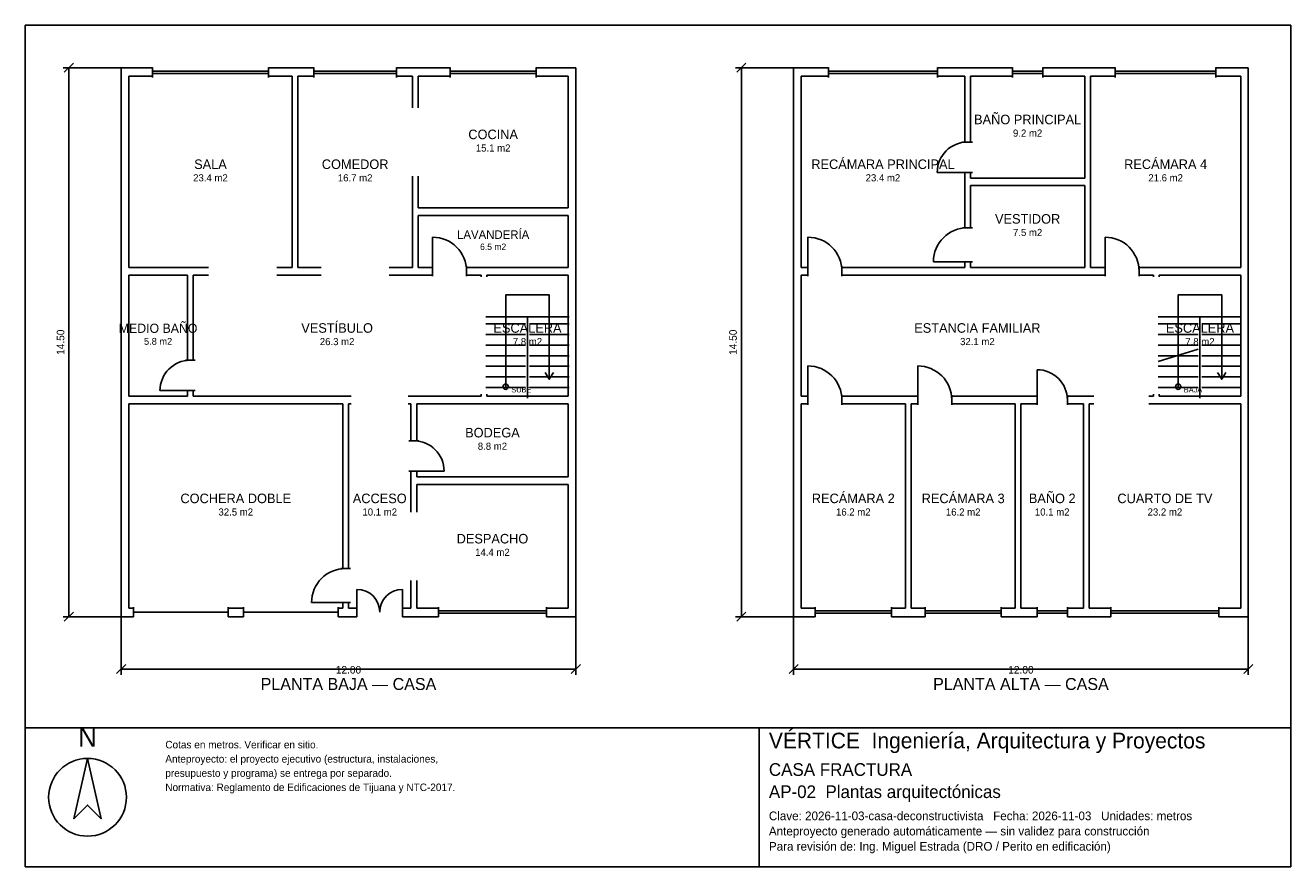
# Model space of a CAD drawing. Header units: metres. Extents: x -2.7 to 30.7, y -6.7 to 15.5.
import ezdxf
from ezdxf.enums import TextEntityAlignment as Align

# ---------------------------------------------------------------- set-up
doc = ezdxf.new("R2010")
doc.units = ezdxf.units.M
doc.header["$LTSCALE"] = 0.5
for name, color, linetype in [('A-AREA', 252, 'CONTINUOUS'), ('A-ESCALERA', 6, 'CONTINUOUS'), ('A-MUROS', 7, 'CONTINUOUS'), ('A-PUERTAS', 2, 'CONTINUOUS'), ('A-TEXTO', 3, 'CONTINUOUS'), ('A-VANOS', 4, 'CONTINUOUS'), ('COTAS', 8, 'CONTINUOUS'), ('LAMINA', 9, 'CONTINUOUS'), ('T-TITULO', 3, 'CONTINUOUS')]:
    doc.layers.add(name, color=color, linetype=linetype)
doc.styles.get("Standard").update_dxf_attribs({"font": 'txt', "width": 0.9})

msp = doc.modelspace()

# ---------------------------------------------------------------- linework, layer by layer
at = {"layer": 'A-ESCALERA'}
for p, q in [((9.5, 7.8), (11.7, 7.8)), ((10.6, 5.65), (10.6, 7.8)), ((27.25, 7.8), (29.45, 7.8)), ((28.35, 5.65), (28.35, 7.8)), ((9.5, 7.61), (10.55, 7.61)), ((10.65, 7.61), (11.7, 7.61)), ((27.25, 7.61), (28.3, 7.61)), ((28.4, 7.61), (29.45, 7.61)), ((9.5, 7.33), (10.55, 7.33)), ((9.5, 7.05), (10.55, 7.05)), ((10.65, 7.33), (11.7, 7.33)), ((10.65, 7.05), (11.7, 7.05)), ((27.25, 7.33), (28.3, 7.33)), ((27.25, 7.05), (28.3, 7.05)), ((28.4, 7.33), (29.45, 7.33)), ((28.4, 7.05), (29.45, 7.05)), ((9.5, 6.77), (10.55, 6.77)), ((10.65, 6.77), (11.7, 6.77)), ((27.25, 6.6175), (28.3, 6.94)), ((27.25, 6.77), (28.3, 6.77)), ((28.4, 6.77), (29.45, 6.77)), ((9.5, 6.49), (10.55, 6.49)), ((10.65, 6.49), (11.7, 6.49)), ((27.25, 6.49), (28.3, 6.49)), ((28.4, 6.49), (29.45, 6.49)), ((9.5, 6.21), (10.55, 6.21)), ((10.65, 6.21), (11.7, 6.21)), ((27.25, 6.21), (28.3, 6.21)), ((28.4, 6.21), (29.45, 6.21)), ((9.5, 5.93), (10.55, 5.93)), ((10.65, 5.93), (11.7, 5.93)), ((27.25, 5.93), (28.3, 5.93)), ((28.4, 5.93), (29.45, 5.93))]:
    msp.add_line(p, q, dxfattribs=at)
for points in [[(10.025, 5.95), (10.025, 8.375), (11.175, 8.375), (11.175, 6.15)], [(27.775, 5.95), (27.775, 8.375), (28.925, 8.375), (28.925, 6.15)], [(11.067, 6.33), (11.175, 6.15), (11.283, 6.33)], [(28.817, 6.33), (28.925, 6.15), (29.033, 6.33)]]:
    msp.add_lwpolyline(points, dxfattribs=at)
for centre in [(10.025, 5.95), (27.775, 5.95)]:
    msp.add_circle(centre, 0.07, dxfattribs=at)
at = {"layer": 'A-MUROS'}
for p, q in [((-0.125, 14.375), (0.698, 14.375)), ((-0.125, -0.125), (-0.125, 14.375)), ((0.698, 14.12), (0.698, 14.38)), ((3.767, 14.12), (3.767, 14.38)), ((3.767, 14.375), (4.961, 14.375)), ((4.961, 14.12), (4.961, 14.38)), ((7.142, 14.12), (7.142, 14.38)), ((7.142, 14.375), (8.563, 14.375)), ((8.563, 14.12), (8.563, 14.38)), ((10.825, 14.12), (10.825, 14.38)), ((10.825, 14.375), (11.875, 14.375)), ((11.875, -0.125), (11.875, 14.375)), ((17.625, 14.375), (18.543, 14.375)), ((17.625, -0.125), (17.625, 14.375)), ((18.543, 14.12), (18.543, 14.38)), ((21.422, 14.12), (21.422, 14.38)), ((21.422, 14.375), (23.401, 14.375)), ((23.401, 14.12), (23.401, 14.38)), ((24.202, 14.12), (24.202, 14.38)), ((24.202, 14.375), (26.116, 14.375)), ((26.116, 14.12), (26.116, 14.38)), ((28.772, 14.12), (28.772, 14.38)), ((28.772, 14.375), (29.625, 14.375)), ((29.625, -0.125), (29.625, 14.375)), ((0.075, 14.15), (0.698, 14.15)), ((0.075, 9.1), (0.075, 14.15)), ((3.767, 14.15), (4.39, 14.15)), ((4.39, 9.1), (4.39, 14.15)), ((4.54, 14.15), (4.961, 14.15)), ((4.54, 9.1), (4.54, 14.15)), ((7.142, 14.15), (7.563, 14.15)), ((7.563, 13.312), (7.563, 14.15)), ((7.713, 14.15), (8.563, 14.15)), ((7.713, 13.312), (7.713, 14.15)), ((10.825, 14.15), (11.675, 14.15)), ((11.675, 10.675), (11.675, 14.15)), ((17.825, 14.15), (18.543, 14.15)), ((17.825, 9.1), (17.825, 14.15)), ((21.422, 14.15), (22.14, 14.15)), ((22.14, 12.412), (22.14, 14.15)), ((22.29, 14.15), (23.401, 14.15)), ((22.29, 12.412), (22.29, 14.15)), ((24.202, 14.15), (25.313, 14.15)), ((25.313, 11.462), (25.313, 14.15)), ((25.463, 14.15), (26.116, 14.15)), ((25.463, 9.1), (25.463, 14.15)), ((28.772, 14.15), (29.425, 14.15)), ((29.425, 9.1), (29.425, 14.15)), ((22.085, 12.412), (22.345, 12.412)), ((7.563, 9.1), (7.563, 11.512)), ((7.713, 10.675), (7.713, 11.512)), ((22.085, 11.612), (22.345, 11.612)), ((22.14, 10.15), (22.14, 11.612)), ((22.29, 11.462), (22.29, 11.612)), ((22.29, 11.462), (25.313, 11.462)), ((22.29, 11.263), (25.313, 11.263)), ((22.29, 10.15), (22.29, 11.263)), ((25.313, 9.1), (25.313, 11.263)), ((7.713, 10.675), (11.675, 10.675)), ((7.713, 10.475), (11.675, 10.475)), ((7.713, 9.1), (7.713, 10.475)), ((11.675, 9.1), (11.675, 10.475)), ((22.085, 10.15), (22.345, 10.15)), ((0.075, 9.1), (2.183, 9.1)), ((3.983, 9.1), (4.39, 9.1)), ((4.54, 9.1), (5.151, 9.1)), ((6.952, 9.1), (7.563, 9.1)), ((7.713, 9.1), (8.094, 9.1)), ((8.094, 8.87), (8.094, 9.13)), ((8.994, 8.87), (8.994, 9.13)), ((8.994, 9.1), (11.675, 9.1)), ((17.825, 9.1), (18, 9.1)), ((18, 8.87), (18, 9.13)), ((18.9, 8.87), (18.9, 9.13)), ((18.9, 9.1), (22.14, 9.1)), ((22.085, 9.25), (22.345, 9.25)), ((22.14, 9.1), (22.14, 9.25)), ((22.29, 9.1), (22.29, 9.25)), ((22.29, 9.1), (25.313, 9.1)), ((25.463, 9.1), (25.844, 9.1)), ((25.844, 8.87), (25.844, 9.13)), ((26.744, 8.87), (26.744, 9.13)), ((26.744, 9.1), (29.425, 9.1)), ((0.075, 8.9), (1.625, 8.9)), ((0.075, 5.7), (0.075, 8.9)), ((1.625, 6.65), (1.625, 8.9)), ((1.775, 8.9), (2.183, 8.9)), ((1.775, 6.65), (1.775, 8.9)), ((3.983, 8.9), (5.151, 8.9)), ((6.952, 8.9), (8.094, 8.9)), ((8.994, 8.9), (9.375, 8.9)), ((9.375, 8.85), (9.375, 8.9)), ((9.525, 8.9), (11.675, 8.9)), ((9.525, 8.85), (9.525, 8.9)), ((11.675, 5.7), (11.675, 8.9)), ((17.825, 8.9), (18, 8.9)), ((17.825, 5.7), (17.825, 8.9)), ((18.9, 8.9), (25.844, 8.9)), ((26.744, 8.9), (27.125, 8.9)), ((27.125, 8.85), (27.125, 8.9)), ((27.275, 8.9), (29.425, 8.9)), ((27.275, 8.85), (27.275, 8.9)), ((29.425, 5.7), (29.425, 8.9)), ((1.57, 6.65), (1.83, 6.65)), ((0.075, 5.7), (1.625, 5.7)), ((1.57, 5.85), (1.83, 5.85)), ((1.625, 5.7), (1.625, 5.85)), ((1.775, 5.7), (1.775, 5.85)), ((1.775, 5.7), (5.95, 5.7)), ((7.45, 5.7), (9.375, 5.7)), ((9.375, 5.7), (9.375, 5.75)), ((9.525, 5.7), (9.525, 5.75)), ((9.525, 5.7), (11.675, 5.7)), ((17.825, 5.7), (18, 5.7)), ((18, 5.47), (18, 5.73)), ((18.9, 5.47), (18.9, 5.73)), ((18.9, 5.7), (20.9, 5.7)), ((20.9, 5.47), (20.9, 5.73)), ((21.8, 5.47), (21.8, 5.73)), ((21.8, 5.7), (24.05, 5.7)), ((24.05, 5.47), (24.05, 5.73)), ((24.85, 5.47), (24.85, 5.73)), ((24.85, 5.7), (25.55, 5.7)), ((27, 5.7), (27.125, 5.7)), ((27.125, 5.7), (27.125, 5.75)), ((27.275, 5.7), (27.275, 5.75)), ((27.275, 5.7), (29.425, 5.7)), ((0.075, 5.5), (5.725, 5.5)), ((0.075, 0.1), (0.075, 5.5)), ((5.725, 1.15), (5.725, 5.5)), ((5.875, 5.5), (5.95, 5.5)), ((5.875, 1.15), (5.875, 5.5)), ((7.45, 5.5), (7.525, 5.5)), ((7.525, 4.522), (7.525, 5.5)), ((7.675, 5.5), (11.675, 5.5)), ((7.675, 4.522), (7.675, 5.5)), ((11.675, 3.572), (11.675, 5.5)), ((17.825, 5.5), (18, 5.5)), ((17.825, 0.1), (17.825, 5.5)), ((18.9, 5.5), (20.575, 5.5)), ((20.575, 0.1), (20.575, 5.5)), ((20.725, 5.5), (20.9, 5.5)), ((20.725, 0.1), (20.725, 5.5)), ((21.8, 5.5), (23.475, 5.5)), ((23.475, 0.1), (23.475, 5.5)), ((23.625, 5.5), (24.05, 5.5)), ((23.625, 0.1), (23.625, 5.5)), ((24.85, 5.5), (25.275, 5.5)), ((25.275, 0.1), (25.275, 5.5)), ((25.425, 5.5), (25.55, 5.5)), ((25.425, 0.1), (25.425, 5.5)), ((27, 5.5), (29.425, 5.5)), ((29.425, 0.1), (29.425, 5.5)), ((7.47, 4.522), (7.73, 4.522)), ((7.47, 3.722), (7.73, 3.722)), ((7.525, 2.636), (7.525, 3.722)), ((7.675, 3.572), (7.675, 3.722)), ((7.675, 3.572), (11.675, 3.572)), ((7.675, 3.372), (11.675, 3.372)), ((7.675, 2.636), (7.675, 3.372)), ((11.675, 0.1), (11.675, 3.372)), ((5.67, 1.15), (5.93, 1.15)), ((7.525, 0.1), (7.525, 0.836)), ((7.675, 0.1), (7.675, 0.836)), ((0.075, 0.1), (0.2, 0.1)), ((0.2, -0.13), (0.2, 0.13)), ((2.7, -0.13), (2.7, 0.13)), ((2.7, 0.1), (3.1, 0.1)), ((3.1, -0.13), (3.1, 0.13)), ((5.6, -0.13), (5.6, 0.13)), ((5.6, 0.1), (5.725, 0.1)), ((5.67, 0.25), (5.93, 0.25)), ((5.725, 0.1), (5.725, 0.25)), ((5.875, 0.1), (5.875, 0.25)), ((5.875, 0.1), (6.1, 0.1)), ((6.1, -0.13), (6.1, 0.13)), ((7.3, -0.13), (7.3, 0.13)), ((7.3, 0.1), (7.525, 0.1)), ((7.675, 0.1), (8.248, 0.1)), ((8.248, -0.13), (8.248, 0.13)), ((11.102, -0.13), (11.102, 0.13)), ((11.102, 0.1), (11.675, 0.1)), ((17.825, 0.1), (18.195, 0.1)), ((18.195, -0.13), (18.195, 0.13)), ((20.205, -0.13), (20.205, 0.13)), ((20.205, 0.1), (20.575, 0.1)), ((20.725, 0.1), (21.095, 0.1)), ((21.095, -0.13), (21.095, 0.13)), ((23.105, -0.13), (23.105, 0.13)), ((23.105, 0.1), (23.475, 0.1)), ((23.625, 0.1), (24.05, 0.1)), ((24.05, -0.13), (24.05, 0.13)), ((24.85, -0.13), (24.85, 0.13)), ((24.85, 0.1), (25.275, 0.1)), ((25.425, 0.1), (25.998, 0.1)), ((25.998, -0.13), (25.998, 0.13)), ((28.852, -0.13), (28.852, 0.13)), ((28.852, 0.1), (29.425, 0.1)), ((-0.125, -0.125), (0.2, -0.125)), ((2.7, -0.125), (3.1, -0.125)), ((5.6, -0.125), (6.1, -0.125)), ((7.3, -0.125), (8.248, -0.125)), ((11.102, -0.125), (11.875, -0.125)), ((17.625, -0.125), (18.195, -0.125)), ((20.205, -0.125), (21.095, -0.125)), ((23.105, -0.125), (24.05, -0.125)), ((24.85, -0.125), (25.998, -0.125)), ((28.852, -0.125), (29.625, -0.125))]:
    msp.add_line(p, q, dxfattribs=at)
at = {"layer": 'A-PUERTAS'}
for p, q in [((22.215, 11.612), (21.415, 11.612)), ((8.094, 9), (8.094, 9.9)), ((18, 9), (18, 9.9)), ((25.844, 9), (25.844, 9.9)), ((22.215, 9.25), (21.315, 9.25)), ((18, 5.6), (18, 6.5)), ((20.9, 5.6), (20.9, 6.5)), ((24.05, 5.6), (24.05, 6.4)), ((1.7, 5.85), (0.9, 5.85)), ((7.6, 3.722), (8.4, 3.722)), ((6.1, 0), (6.1, 0.6)), ((7.3, 0), (7.3, 0.6)), ((5.8, 0.25), (4.9, 0.25))]:
    msp.add_line(p, q, dxfattribs=at)
for centre, radius, start, end in [((22.215, 11.612), 0.8, 90, 180), ((22.215, 9.25), 0.9, 90, 180), ((8.094, 9), 0.9, 0, 90), ((18, 9), 0.9, 0, 90), ((25.844, 9), 0.9, 0, 90), ((1.7, 5.85), 0.8, 90, 180), ((18, 5.6), 0.9, 0, 90), ((20.9, 5.6), 0.9, 0, 90), ((24.05, 5.6), 0.8, 0, 90), ((7.6, 3.722), 0.8, 0, 90), ((5.8, 0.25), 0.9, 90, 180), ((6.1, 0), 0.6, 0, 90), ((7.3, 0), 0.6, 90, 180)]:
    msp.add_arc(centre, radius, start, end, dxfattribs=at)
at = {"layer": 'A-VANOS'}
for p, q in [((0.698, 14.28), (3.767, 14.28)), ((0.698, 14.22), (3.767, 14.22)), ((4.961, 14.28), (7.142, 14.28)), ((4.961, 14.22), (7.142, 14.22)), ((8.563, 14.28), (10.825, 14.28)), ((8.563, 14.22), (10.825, 14.22)), ((18.543, 14.28), (21.422, 14.28)), ((18.543, 14.22), (21.422, 14.22)), ((23.401, 14.28), (24.202, 14.28)), ((23.401, 14.22), (24.202, 14.22)), ((26.116, 14.28), (28.772, 14.28)), ((26.116, 14.22), (28.772, 14.22)), ((0.2, 0), (2.7, 0)), ((3.1, 0), (5.6, 0)), ((8.248, 0.03), (11.102, 0.03)), ((18.195, 0.03), (20.205, 0.03)), ((21.095, 0.03), (23.105, 0.03)), ((24.05, 0.03), (24.85, 0.03)), ((25.998, 0.03), (28.852, 0.03)), ((8.248, -0.03), (11.102, -0.03)), ((18.195, -0.03), (20.205, -0.03)), ((21.095, -0.03), (23.105, -0.03)), ((24.05, -0.03), (24.85, -0.03)), ((25.998, -0.03), (28.852, -0.03))]:
    msp.add_line(p, q, dxfattribs=at)
at = {"layer": 'COTAS'}
for p, q in [((-0.125, 14.375), (-1.655, 14.375)), ((-1.625, 14.255), (-1.385, 14.495)), ((-1.505, -0.125), (-1.505, 14.375)), ((17.625, 14.375), (16.095, 14.375)), ((16.125, 14.255), (16.365, 14.495)), ((16.245, -0.125), (16.245, 14.375)), ((-0.125, -0.125), (-1.655, -0.125)), ((-1.625, -0.245), (-1.385, -0.005)), ((-0.125, -0.125), (-0.125, -1.655)), ((11.875, -0.125), (11.875, -1.655)), ((17.625, -0.125), (16.095, -0.125)), ((16.125, -0.245), (16.365, -0.005)), ((17.625, -0.125), (17.625, -1.655)), ((29.625, -0.125), (29.625, -1.655)), ((-0.245, -1.625), (-0.005, -1.385)), ((-0.125, -1.505), (11.875, -1.505)), ((11.755, -1.625), (11.995, -1.385)), ((17.505, -1.625), (17.745, -1.385)), ((17.625, -1.505), (29.625, -1.505)), ((29.505, -1.625), (29.745, -1.385))]:
    msp.add_line(p, q, dxfattribs=at)
at = {"layer": 'LAMINA'}
msp.add_line((16.717, -6.7247), (16.717, -3.0583), dxfattribs=at)
for points in [[(-2.655, -3.0583), (30.745, -3.0583), (30.745, 15.495), (-2.655, 15.495)], [(-2.655, -6.7247), (30.745, -6.7247), (30.745, -3.0583), (-2.655, -3.0583)], [(-1.0124, -3.8649), (-1.3718, -5.4562), (-1.0124, -5.0969), (-0.6531, -5.4562)]]:
    msp.add_lwpolyline(points, close=True, dxfattribs=at)
msp.add_circle((-1.0124, -4.8915), 1.0266, dxfattribs=at)

# ---------------------------------------------------------------- texts
at = {"layer": 'A-AREA'}
for s, height, p in [('9.2 m2', 0.189, (23.8015, 12.554)), ('15.1 m2', 0.189, (9.694, 12.1605)), ('23.4 m2', 0.189, (2.2325, 11.373)), ('16.7 m2', 0.189, (6.0515, 11.373)), ('23.4 m2', 0.189, (19.9825, 11.373)), ('21.6 m2', 0.189, (27.444, 11.373)), ('7.5 m2', 0.189, (23.8015, 9.9295)), ('6.5 m2', 0.1688, (9.694, 9.5625)), ('5.8 m2', 0.1821, (0.85, 7.0571)), ('26.3 m2', 0.189, (5.575, 7.048)), ('7.8 m2', 0.189, (10.6, 7.048)), ('32.1 m2', 0.189, (22.475, 7.048)), ('7.8 m2', 0.189, (28.35, 7.048)), ('8.8 m2', 0.189, (9.675, 4.284)), ('32.5 m2', 0.189, (2.9, 2.548)), ('10.1 m2', 0.189, (6.7, 2.548)), ('16.2 m2', 0.189, (19.2, 2.548)), ('16.2 m2', 0.189, (22.1, 2.548)), ('10.1 m2', 0.189, (24.45, 2.548)), ('23.2 m2', 0.189, (27.425, 2.548)), ('14.4 m2', 0.189, (9.675, 1.484))]:
    msp.add_text(s, height=height, dxfattribs=at).set_placement(p, align=Align.CENTER)
at = {"layer": 'A-ESCALERA'}
for s, p in [('SUBE', (10.175, 5.8)), ('BAJA', (27.925, 5.8))]:
    msp.add_text(s, height=0.14, dxfattribs=at).set_placement(p)
at = {"layer": 'A-TEXTO'}
for s, height, p in [('BAÑO PRINCIPAL', 0.252, (23.8015, 12.8816)), ('COCINA', 0.252, (9.694, 12.4881)), ('RECÁMARA PRINCIPAL', 0.252, (19.9825, 11.7006)), ('RECÁMARA 4', 0.252, (27.444, 11.7006)), ('SALA', 0.252, (2.2325, 11.7006)), ('COMEDOR', 0.252, (6.0515, 11.7006)), ('VESTIDOR', 0.252, (23.8015, 10.2571)), ('LAVANDERÍA', 0.225, (9.694, 9.855)), ('MEDIO BAÑO', 0.2429, (0.85, 7.3729)), ('VESTÍBULO', 0.252, (5.575, 7.3756)), ('ESCALERA', 0.252, (10.6, 7.3756)), ('ESTANCIA FAMILIAR', 0.252, (22.475, 7.3756)), ('ESCALERA', 0.252, (28.35, 7.3756)), ('BODEGA', 0.252, (9.675, 4.6116)), ('COCHERA DOBLE', 0.252, (2.9, 2.8756)), ('ACCESO', 0.252, (6.7, 2.8756)), ('RECÁMARA 2', 0.252, (19.2, 2.8756)), ('RECÁMARA 3', 0.252, (22.1, 2.8756)), ('BAÑO 2', 0.252, (24.45, 2.8756)), ('CUARTO DE TV', 0.252, (27.425, 2.8756)), ('DESPACHO', 0.252, (9.675, 1.8116))]:
    msp.add_text(s, height=height, dxfattribs=at).set_placement(p, align=Align.CENTER)
at = {"layer": 'COTAS'}
for p in [(-1.625, 7.125), (16.125, 7.125)]:
    msp.add_text('14.50', height=0.2, rotation=90, dxfattribs=at).set_placement(p, align=Align.CENTER)
for p in [(5.875, -1.625), (23.625, -1.625)]:
    msp.add_text('12.00', height=0.2, dxfattribs=at).set_placement(p, align=Align.CENTER)
at = {"layer": 'LAMINA'}
msp.add_text('N', height=0.5133, dxfattribs=at).set_placement((-1.0124, -3.557), align=Align.CENTER)
for s, height, p in [('VÉRTICE  Ingeniería, Arquitectura y Proyectos', 0.4145, (16.9721, -3.6003)), ('Cotas en metros. Verificar en sitio.', 0.1977, (1.0407, -3.6003)), ('Anteproyecto: el proyecto ejecutivo (estructura, instalaciones,', 0.1977, (1.0407, -3.9759)), ('CASA FRACTURA', 0.3348, (16.9721, -4.3256)), ('presupuesto y programa) se entrega por separado.', 0.1977, (1.0407, -4.3515)), ('Normativa: Reglamento de Edificaciones de Tijuana y NTC-2017.', 0.1977, (1.0407, -4.727)), ('AP-02  Plantas arquitectónicas', 0.3348, (16.9721, -4.9115)), ('Clave: 2026-11-03-casa-deconstructivista   Fecha: 2026-11-03   Unidades: metros', 0.2295, (16.9721, -5.4973)), ('Anteproyecto generado automáticamente — sin validez para construcción', 0.2295, (16.9721, -5.899)), ('Para revisión de: Ing. Miguel Estrada (DRO / Perito en edificación)', 0.2295, (16.9721, -6.3007))]:
    msp.add_text(s, height=height, dxfattribs=at).set_placement(p)
at = {"layer": 'T-TITULO'}
for s, p in [('PLANTA BAJA — CASA', (5.875, -2.0583)), ('PLANTA ALTA — CASA', (23.625, -2.0583))]:
    msp.add_text(s, height=0.3167, dxfattribs=at).set_placement(p, align=Align.CENTER)

doc.saveas('drawing.dxf')
